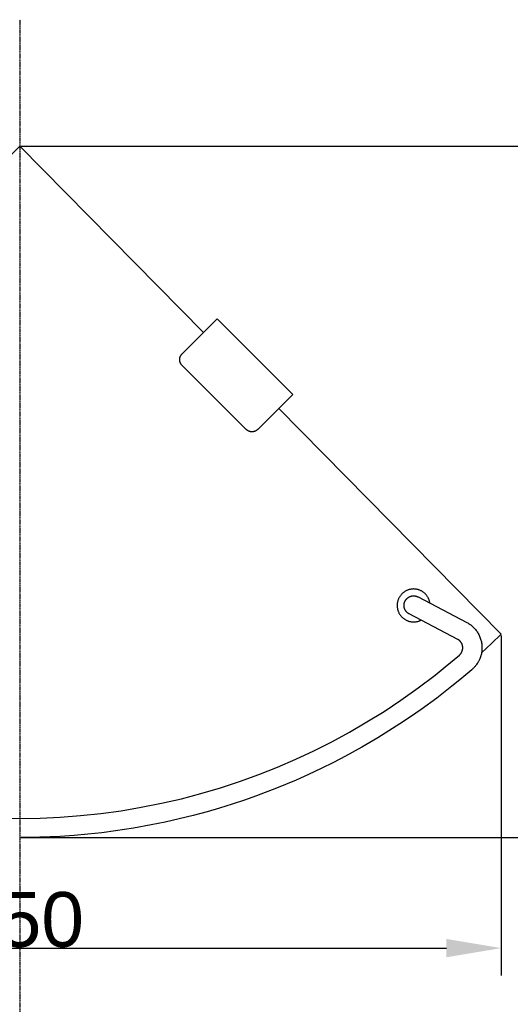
# Model space of a CAD drawing. Header units: millimetres. Extents: x 580 to 2065, y -13 to 1037.
# Tile 4 of 10: x 1171 to 1350, y 452 to 811. Entities that reach past the tile are written whole.
import ezdxf

# ---------------------------------------------------------------- set-up
doc = ezdxf.new("R2010")
doc.units = ezdxf.units.MM
doc.header["$LTSCALE"] = 0.1
doc.linetypes.add('CENTER', pattern=[0.6, 0.375, -0.075, 0.075, -0.075])
for name, color, linetype in [('CEN', 1, 'CENTER'), ('DEFAULT', 7, 'Continuous'), ('INLINE', 3, 'Continuous'), ('MAKE2D VISIBLE LINES', 7, 'Continuous'), ('OUTLINE', 2, 'Continuous')]:
    doc.layers.add(name, color=color, linetype=linetype)
doc.styles.add('ARIAL', font='arial_0.ttf')
doc.dimstyles.new('DIMENSION STYLE 01', dxfattribs={"dimtxt": 20, "dimasz": 20, "dimexe": 10, "dimexo": 0.5, "dimgap": 0.09, "dimtad": 1, "dimtoh": 1, "dimdec": 0, "dimzin": 0, "dimdsep": 46, "dimtxsty": 'ARIAL', "dimcen": 0.5, "dimadec": 1, "dimazin": 0, "dimtfac": 1, "dimtdec": 4, "dimtofl": 0, "dimtmove": 0, "dimatfit": 3, "dimfxl": 1, "dimtolj": 1, "dimtzin": 0, "dimarcsym": 0})

# ---------------------------------------------------------------- blocks, each defined once
blk = doc.blocks.new('*D127')
at = {"layer": 'DEFAULT', "color": 0, "lineweight": -2, "transparency": 16777216}
for p, q in [((995.78, 586.26), (995.78, 462.45)), ((1346.54, 586.5), (1346.54, 462.45)), ((1015.78, 472.45), (1326.54, 472.45))]:
    blk.add_line(p, q, dxfattribs=at)
at = {"layer": 'DEFAULT', "color": 0, "transparency": 16777216}
for points in [[(1015.78, 475.79), (1015.78, 469.12), (995.78, 472.45)], [(1326.54, 475.79), (1326.54, 469.12), (1346.54, 472.45)]]:
    blk.add_solid(points, dxfattribs=at)
at = {"layer": 'Defpoints', "color": 0, "transparency": 16777216}
for p in [(995.78, 586.76), (1346.54, 587), (1346.54, 472.45)]:
    blk.add_point(p, dxfattribs=at)
at = {"layer": 'DEFAULT', "color": 0, "transparency": 16777216, "insert": (1171.16, 482.76), "char_height": 20, "attachment_point": 5, "style": 'ARIAL'}
blk.add_mtext('\\A1;350^M^J', dxfattribs=at)
blk = doc.blocks.new('*D130')
at = {"layer": 'DEFAULT', "color": 0, "lineweight": -2, "transparency": 16777216}
for p, q in [((1171.54, 765.04), (1395.49, 765.04)), ((1385.49, 745.04), (1385.49, 532.78)), ((1171.54, 512.78), (1395.49, 512.78))]:
    blk.add_line(p, q, dxfattribs=at)
at = {"layer": 'DEFAULT', "color": 0, "transparency": 16777216}
for points in [[(1382.16, 745.04), (1388.83, 745.04), (1385.49, 765.04)], [(1382.16, 532.78), (1388.83, 532.78), (1385.49, 512.78)]]:
    blk.add_solid(points, dxfattribs=at)
at = {"layer": 'Defpoints', "color": 0, "transparency": 16777216}
for p in [(1171.04, 765.04), (1171.04, 512.78), (1385.49, 512.78)]:
    blk.add_point(p, dxfattribs=at)
at = {"layer": 'DEFAULT', "color": 0, "transparency": 16777216, "insert": (1375.19, 638.91), "char_height": 20, "attachment_point": 5, "rotation": 90, "style": 'ARIAL'}
blk.add_mtext('\\A1;250^M^J', dxfattribs=at)

msp = doc.modelspace()

# ---------------------------------------------------------------- linework, layer by layer
at = {"layer": 'CEN'}
msp.add_line((1171.04, 811.15), (1171.04, 257.87), dxfattribs=at)
at = {"layer": 'INLINE'}
for p, q in [((1312.03, 599.85), (1312.11, 599.93)), ((1312.11, 599.93), (1312.2, 600.02)), ((1312.2, 600.02), (1312.29, 600.1)), ((1312.29, 600.1), (1312.38, 600.17)), ((1312.38, 600.17), (1312.47, 600.25)), ((1312.47, 600.25), (1312.57, 600.32)), ((1312.57, 600.32), (1312.67, 600.39)), ((1312.67, 600.39), (1312.77, 600.45)), ((1312.77, 600.45), (1312.87, 600.51)), ((1312.87, 600.51), (1312.98, 600.57)), ((1312.98, 600.57), (1313.09, 600.62)), ((1313.09, 600.62), (1313.2, 600.67)), ((1313.2, 600.67), (1313.31, 600.72)), ((1313.31, 600.72), (1313.42, 600.76)), ((1313.42, 600.76), (1313.53, 600.8)), ((1313.53, 600.8), (1313.65, 600.83)), ((1313.65, 600.83), (1313.76, 600.86)), ((1313.76, 600.86), (1313.88, 600.89)), ((1313.88, 600.89), (1314, 600.91)), ((1314, 600.91), (1314.12, 600.93)), ((1314.12, 600.93), (1314.24, 600.94)), ((1314.24, 600.94), (1314.36, 600.95)), ((1314.36, 600.95), (1314.48, 600.96)), ((1314.48, 600.96), (1314.6, 600.96)), ((1314.6, 600.96), (1314.72, 600.96)), ((1314.72, 600.96), (1314.84, 600.95)), ((1314.84, 600.95), (1314.95, 600.94)), ((1314.95, 600.94), (1315.07, 600.92)), ((1315.07, 600.92), (1315.19, 600.91)), ((1315.19, 600.91), (1315.31, 600.88)), ((1315.31, 600.88), (1315.43, 600.86)), ((1315.43, 600.86), (1315.54, 600.83)), ((1315.54, 600.83), (1315.66, 600.79)), ((1315.66, 600.79), (1315.77, 600.75)), ((1315.77, 600.75), (1315.88, 600.71)), ((1315.88, 600.71), (1315.99, 600.66)), ((1315.99, 600.66), (1316.1, 600.61)), ((1316.1, 600.61), (1316.21, 600.56)), ((1316.21, 600.56), (1334.03, 591.23)), ((1311.09, 597.66), (1311.1, 597.78)), ((1311.09, 597.54), (1311.09, 597.66)), ((1311.09, 597.41), (1311.09, 597.54)), ((1311.09, 597.29), (1311.09, 597.41)), ((1311.1, 597.17), (1311.09, 597.29)), ((1311.1, 597.78), (1311.11, 597.9)), ((1311.11, 597.05), (1311.1, 597.17)), ((1311.11, 597.9), (1311.13, 598.02)), ((1311.13, 596.93), (1311.11, 597.05)), ((1311.13, 598.02), (1311.15, 598.14)), ((1311.15, 596.81), (1311.13, 596.93)), ((1311.15, 598.14), (1311.18, 598.26)), ((1311.17, 596.69), (1311.15, 596.81)), ((1311.2, 596.57), (1311.17, 596.69)), ((1311.18, 598.26), (1311.21, 598.38)), ((1311.23, 596.46), (1311.2, 596.57)), ((1311.21, 598.38), (1311.24, 598.49)), ((1311.27, 596.34), (1311.23, 596.46)), ((1311.24, 598.49), (1311.28, 598.61)), ((1311.31, 596.23), (1311.27, 596.34)), ((1311.28, 598.61), (1311.32, 598.72)), ((1311.32, 598.72), (1311.37, 598.83)), ((1311.37, 598.83), (1311.42, 598.94)), ((1311.42, 598.94), (1311.47, 599.05)), ((1311.47, 599.05), (1311.53, 599.16)), ((1311.53, 599.16), (1311.59, 599.27)), ((1311.59, 599.27), (1311.65, 599.37)), ((1311.65, 599.37), (1311.72, 599.47)), ((1311.72, 599.47), (1311.79, 599.57)), ((1311.79, 599.57), (1311.87, 599.66)), ((1311.87, 599.66), (1311.95, 599.76)), ((1311.95, 599.76), (1312.03, 599.85)), ((1311.36, 596.11), (1311.31, 596.23)), ((1311.4, 596), (1311.36, 596.11)), ((1311.46, 595.89), (1311.4, 596)), ((1311.51, 595.79), (1311.46, 595.89)), ((1311.57, 595.68), (1311.51, 595.79)), ((1311.64, 595.58), (1311.57, 595.68)), ((1311.7, 595.47), (1311.64, 595.58)), ((1311.77, 595.38), (1311.7, 595.47)), ((1311.85, 595.28), (1311.77, 595.38)), ((1311.92, 595.19), (1311.85, 595.28)), ((1312.01, 595.09), (1311.92, 595.19)), ((1312.09, 595.01), (1312.01, 595.09)), ((1312.18, 594.92), (1312.09, 595.01)), ((1312.27, 594.84), (1312.18, 594.92)), ((1312.36, 594.76), (1312.27, 594.84)), ((1312.45, 594.68), (1312.36, 594.76)), ((1312.55, 594.61), (1312.45, 594.68)), ((1312.65, 594.54), (1312.55, 594.61)), ((1312.75, 594.48), (1312.65, 594.54)), ((1312.86, 594.42), (1312.75, 594.48)), ((1312.96, 594.36), (1312.86, 594.42)), ((1330.71, 585.07), (1312.96, 594.36)), ((1334.03, 591.23), (1334.31, 591.07)), ((1334.31, 591.07), (1334.6, 590.9)), ((1334.6, 590.9), (1334.88, 590.72)), ((1334.88, 590.72), (1335.15, 590.53)), ((1335.15, 590.53), (1335.42, 590.33)), ((1335.42, 590.33), (1335.68, 590.12)), ((1335.68, 590.12), (1335.93, 589.9)), ((1335.93, 589.9), (1336.17, 589.68)), ((1336.17, 589.68), (1336.43, 589.43)), ((1336.43, 589.43), (1336.68, 589.18)), ((1336.68, 589.18), (1336.92, 588.91)), ((1336.92, 588.91), (1337.14, 588.64)), ((1337.14, 588.64), (1337.36, 588.36)), ((1337.36, 588.36), (1337.57, 588.07)), ((1337.57, 588.07), (1337.78, 587.78)), ((1337.78, 587.78), (1337.97, 587.48)), ((1337.97, 587.48), (1338.15, 587.17)), ((1338.15, 587.17), (1338.32, 586.85)), ((1338.32, 586.85), (1338.48, 586.52)), ((1338.48, 586.52), (1338.63, 586.2)), ((1338.63, 586.2), (1338.77, 585.86)), ((1338.77, 585.86), (1338.9, 585.52)), ((1338.9, 585.52), (1339.01, 585.18)), ((1330.8, 585.02), (1330.71, 585.07)), ((1330.87, 584.97), (1330.8, 585.02)), ((1330.95, 584.92), (1330.87, 584.97)), ((1331.02, 584.88), (1330.95, 584.92)), ((1331.09, 584.83), (1331.02, 584.88)), ((1331.18, 584.75), (1331.09, 584.83)), ((1331.28, 584.67), (1331.18, 584.75)), ((1331.32, 584.63), (1331.28, 584.67)), ((1331.37, 584.59), (1331.32, 584.63)), ((1331.41, 584.55), (1331.37, 584.59)), ((1331.46, 584.51), (1331.41, 584.55)), ((1331.53, 584.43), (1331.46, 584.51)), ((1331.6, 584.36), (1331.53, 584.43)), ((1331.66, 584.28), (1331.6, 584.36)), ((1331.73, 584.21), (1331.66, 584.28)), ((1331.79, 584.13), (1331.73, 584.21)), ((1331.85, 584.05), (1331.79, 584.13)), ((1331.91, 583.96), (1331.85, 584.05)), ((1331.96, 583.88), (1331.91, 583.96)), ((1332, 583.82), (1331.96, 583.88)), ((1332.04, 583.75), (1332, 583.82)), ((1332.07, 583.69), (1332.04, 583.75)), ((1332.11, 583.62), (1332.07, 583.69)), ((1332.14, 583.56), (1332.11, 583.62)), ((1332.17, 583.49), (1332.14, 583.56)), ((1332.2, 583.42), (1332.17, 583.49)), ((1332.23, 583.35), (1332.2, 583.42)), ((1332.26, 583.27), (1332.23, 583.35)), ((1332.29, 583.19), (1332.26, 583.27)), ((1332.32, 583.11), (1332.29, 583.19)), ((1332.35, 583.03), (1332.32, 583.11)), ((1332.37, 582.95), (1332.35, 583.03)), ((1332.39, 582.86), (1332.37, 582.95)), ((1332.41, 582.78), (1332.39, 582.86)), ((1332.43, 582.69), (1332.41, 582.78)), ((1332.45, 582.61), (1332.43, 582.69)), ((1332.46, 582.52), (1332.45, 582.61)), ((1332.47, 582.44), (1332.46, 582.52)), ((1332.48, 582.35), (1332.47, 582.44)), ((1332.49, 582.27), (1332.48, 582.35)), ((1332.49, 582.18), (1332.49, 582.27)), ((1332.5, 582.1), (1332.49, 582.18)), ((1332.49, 581.86), (1332.5, 581.93)), ((1332.5, 582.01), (1332.5, 582.1)), ((1332.5, 581.93), (1332.5, 582.01)), ((1339.01, 585.18), (1339.11, 584.83)), ((1339.11, 584.83), (1339.2, 584.49)), ((1339.2, 584.49), (1339.28, 584.14)), ((1339.28, 584.14), (1339.35, 583.79)), ((1339.35, 583.79), (1339.4, 583.43)), ((1339.4, 583.43), (1339.44, 583.08)), ((1339.44, 583.08), (1339.47, 582.72)), ((1339.47, 582.72), (1339.49, 582.36)), ((1339.49, 582.36), (1339.5, 582)), ((1339.5, 582), (1339.49, 581.64)), ((1326.14, 575.05), (1331.27, 579.35)), ((1331.27, 579.35), (1331.33, 579.4)), ((1331.33, 579.4), (1331.38, 579.45)), ((1331.38, 579.45), (1331.43, 579.5)), ((1331.43, 579.5), (1331.51, 579.58)), ((1331.51, 579.58), (1331.59, 579.66)), ((1331.59, 579.66), (1331.66, 579.75)), ((1331.66, 579.75), (1331.73, 579.83)), ((1331.73, 579.83), (1331.8, 579.92)), ((1331.8, 579.92), (1331.87, 580.02)), ((1331.87, 580.02), (1331.93, 580.11)), ((1331.93, 580.11), (1331.99, 580.21)), ((1331.99, 580.21), (1332.03, 580.27)), ((1332.03, 580.27), (1332.07, 580.33)), ((1332.07, 580.33), (1332.1, 580.39)), ((1332.1, 580.39), (1332.13, 580.46)), ((1332.13, 580.46), (1332.16, 580.52)), ((1332.16, 580.52), (1332.19, 580.59)), ((1332.19, 580.59), (1332.22, 580.65)), ((1332.22, 580.65), (1332.25, 580.72)), ((1332.25, 580.72), (1332.28, 580.8)), ((1332.28, 580.8), (1332.31, 580.89)), ((1332.31, 580.89), (1332.34, 580.97)), ((1332.34, 580.97), (1332.36, 581.06)), ((1332.36, 581.06), (1332.39, 581.14)), ((1332.39, 581.14), (1332.41, 581.23)), ((1332.41, 581.23), (1332.43, 581.32)), ((1332.43, 581.32), (1332.44, 581.4)), ((1332.44, 581.4), (1332.46, 581.48)), ((1332.46, 581.48), (1332.47, 581.55)), ((1332.47, 581.55), (1332.48, 581.63)), ((1332.48, 581.71), (1332.49, 581.78)), ((1332.48, 581.63), (1332.48, 581.71)), ((1332.49, 581.78), (1332.49, 581.86)), ((1338.88, 578.45), (1338.81, 578.28)), ((1338.94, 578.63), (1338.88, 578.45)), ((1338.99, 578.8), (1338.94, 578.63)), ((1339.05, 578.98), (1338.99, 578.8)), ((1339.1, 579.15), (1339.05, 578.98)), ((1339.19, 579.5), (1339.1, 579.15)), ((1339.27, 579.86), (1339.19, 579.5)), ((1339.34, 580.21), (1339.27, 579.86)), ((1339.4, 580.57), (1339.34, 580.21)), ((1339.44, 580.92), (1339.4, 580.57)), ((1339.47, 581.28), (1339.44, 580.92)), ((1339.49, 581.64), (1339.47, 581.28)), ((1322.4, 572.05), (1326.14, 575.05)), ((1336.63, 574.8), (1336.43, 574.6)), ((1336.82, 575.01), (1336.63, 574.8)), ((1337, 575.21), (1336.82, 575.01)), ((1337.17, 575.43), (1337, 575.21)), ((1337.34, 575.64), (1337.17, 575.43)), ((1337.55, 575.93), (1337.34, 575.64)), ((1337.75, 576.22), (1337.55, 575.93)), ((1337.95, 576.52), (1337.75, 576.22)), ((1338.13, 576.83), (1337.95, 576.52)), ((1338.25, 577.06), (1338.13, 576.83)), ((1338.38, 577.29), (1338.25, 577.06)), ((1338.49, 577.53), (1338.38, 577.29)), ((1338.6, 577.77), (1338.49, 577.53)), ((1338.67, 577.94), (1338.6, 577.77)), ((1338.74, 578.11), (1338.67, 577.94)), ((1338.81, 578.28), (1338.74, 578.11)), ((1316.23, 567.37), (1322.4, 572.05)), ((1335.76, 573.98), (1331.49, 570.38)), ((1336.09, 574.27), (1335.76, 573.98)), ((1336.23, 574.4), (1336.09, 574.27)), ((1336.43, 574.6), (1336.23, 574.4)), ((1328.55, 568), (1323, 563.68)), ((1331.49, 570.38), (1328.55, 568)), ((1309.92, 562.89), (1316.23, 567.37)), ((1303.81, 558.82), (1309.92, 562.89)), ((1323, 563.68), (1317.32, 559.52)), ((1297.57, 554.94), (1303.81, 558.82)), ((1313.46, 556.83), (1309.55, 554.21)), ((1317.32, 559.52), (1313.46, 556.83)), ((1291.22, 551.25), (1297.57, 554.94)), ((1309.55, 554.21), (1305.6, 551.66)), ((1284.77, 547.74), (1291.22, 551.25)), ((1305.6, 551.66), (1301.59, 549.19)), ((1278.25, 544.45), (1284.77, 547.74)), ((1301.59, 549.19), (1295.75, 545.76)), ((1271.64, 541.36), (1278.25, 544.45)), ((1289.82, 542.49), (1285.37, 540.18)), ((1295.75, 545.76), (1289.82, 542.49)), ((1264.94, 538.47), (1271.64, 541.36)), ((1285.37, 540.18), (1280.88, 537.95)), ((1251.2, 533.25), (1258.15, 535.77)), ((1258.15, 535.77), (1264.94, 538.47)), ((1276.34, 535.81), (1271.77, 533.76)), ((1280.88, 537.95), (1276.34, 535.81)), ((1244.19, 530.94), (1251.2, 533.25)), ((1271.77, 533.76), (1264.62, 530.78)), ((1229.96, 526.96), (1237.1, 528.85)), ((1237.1, 528.85), (1244.19, 530.94)), ((1257.39, 528.02), (1252.91, 526.44)), ((1264.62, 530.78), (1257.39, 528.02)), ((1215.34, 523.82), (1222.67, 525.28)), ((1222.67, 525.28), (1229.96, 526.96)), ((1248.41, 524.94), (1243.87, 523.52)), ((1252.91, 526.44), (1248.41, 524.94)), ((1193.21, 520.79), (1200.56, 521.56)), ((1200.56, 521.56), (1207.97, 522.58)), ((1207.97, 522.58), (1215.34, 523.82)), ((1239.31, 522.2), (1234.26, 520.83)), ((1243.87, 523.52), (1239.31, 522.2)), ((1163.6, 519.9), (1171.07, 519.78)), ((1171.07, 519.78), (1178.46, 519.89)), ((1178.46, 519.89), (1185.84, 520.23)), ((1185.84, 520.23), (1193.21, 520.79)), ((1218.95, 517.37), (1212.45, 516.2)), ((1224.07, 518.42), (1218.95, 517.37)), ((1229.18, 519.57), (1224.07, 518.42)), ((1234.26, 520.83), (1229.18, 519.57)), ((1195.89, 514.01), (1190.85, 513.56)), ((1200.92, 514.56), (1195.89, 514.01)), ((1205.93, 515.21), (1200.92, 514.56)), ((1212.45, 516.2), (1205.93, 515.21)), ((1178.42, 512.89), (1171.03, 512.78)), ((1185.8, 513.21), (1178.42, 512.89)), ((1190.85, 513.56), (1185.8, 513.21))]:
    msp.add_line(p, q, dxfattribs=at)
at = {"layer": 'MAKE2D VISIBLE LINES'}
for p, q in [((1314.19, 603.45), (1313.98, 603.43)), ((1314.4, 603.46), (1314.19, 603.45)), ((1314.61, 603.46), (1314.4, 603.46)), ((1314.82, 603.45), (1314.61, 603.46)), ((1315.03, 603.44), (1314.82, 603.45)), ((1309.12, 599.94), (1309.04, 599.75)), ((1309.21, 600.13), (1309.12, 599.94)), ((1309.31, 600.31), (1309.21, 600.13)), ((1309.41, 600.5), (1309.31, 600.31)), ((1309.52, 600.67), (1309.41, 600.5)), ((1309.64, 600.85), (1309.52, 600.67)), ((1309.76, 601.02), (1309.64, 600.85)), ((1309.88, 601.18), (1309.76, 601.02)), ((1310.02, 601.35), (1309.88, 601.18)), ((1310.15, 601.5), (1310.02, 601.35)), ((1310.3, 601.65), (1310.15, 601.5)), ((1310.45, 601.8), (1310.3, 601.65)), ((1310.6, 601.94), (1310.45, 601.8)), ((1310.76, 602.08), (1310.6, 601.94)), ((1310.92, 602.21), (1310.76, 602.08)), ((1311.09, 602.33), (1310.92, 602.21)), ((1311.26, 602.45), (1311.09, 602.33)), ((1311.44, 602.56), (1311.26, 602.45)), ((1311.61, 602.67), (1311.44, 602.56)), ((1311.8, 602.77), (1311.61, 602.67)), ((1311.98, 602.87), (1311.8, 602.77)), ((1312.17, 602.95), (1311.98, 602.87)), ((1312.37, 603.03), (1312.17, 602.95)), ((1312.56, 603.11), (1312.37, 603.03)), ((1312.76, 603.17), (1312.56, 603.11)), ((1312.96, 603.23), (1312.76, 603.17)), ((1313.16, 603.29), (1312.96, 603.23)), ((1313.36, 603.33), (1313.16, 603.29)), ((1313.57, 603.37), (1313.36, 603.33)), ((1313.78, 603.4), (1313.57, 603.37)), ((1313.98, 603.43), (1313.78, 603.4)), ((1315.23, 603.42), (1315.03, 603.44)), ((1315.44, 603.4), (1315.23, 603.42)), ((1315.65, 603.36), (1315.44, 603.4)), ((1315.85, 603.32), (1315.65, 603.36)), ((1316.05, 603.28), (1315.85, 603.32)), ((1316.26, 603.22), (1316.05, 603.28)), ((1316.46, 603.16), (1316.26, 603.22)), ((1316.65, 603.09), (1316.46, 603.16)), ((1316.85, 603.02), (1316.65, 603.09)), ((1317.04, 602.93), (1316.85, 603.02)), ((1317.23, 602.85), (1317.04, 602.93)), ((1317.41, 602.75), (1317.23, 602.85)), ((1317.6, 602.65), (1317.41, 602.75)), ((1317.78, 602.54), (1317.6, 602.65)), ((1317.95, 602.43), (1317.78, 602.54)), ((1318.12, 602.31), (1317.95, 602.43)), ((1318.29, 602.18), (1318.12, 602.31)), ((1318.45, 602.05), (1318.29, 602.18)), ((1318.61, 601.91), (1318.45, 602.05)), ((1318.76, 601.77), (1318.61, 601.91)), ((1318.91, 601.62), (1318.76, 601.77)), ((1319.05, 601.47), (1318.91, 601.62)), ((1319.19, 601.31), (1319.05, 601.47)), ((1319.32, 601.15), (1319.19, 601.31)), ((1319.44, 600.98), (1319.32, 601.15)), ((1319.56, 600.81), (1319.44, 600.98)), ((1319.68, 600.64), (1319.56, 600.81)), ((1319.78, 600.46), (1319.68, 600.64)), ((1319.88, 600.28), (1319.78, 600.46)), ((1319.98, 600.09), (1319.88, 600.28)), ((1320.07, 599.9), (1319.98, 600.09)), ((1320.15, 599.71), (1320.07, 599.9)), ((1308.6, 597.93), (1308.59, 597.72)), ((1308.59, 597.72), (1308.59, 597.51)), ((1308.59, 597.51), (1308.59, 597.3)), ((1308.59, 597.3), (1308.6, 597.1)), ((1308.62, 598.14), (1308.6, 597.93)), ((1308.6, 597.1), (1308.61, 596.89)), ((1308.61, 596.89), (1308.64, 596.68)), ((1308.65, 598.34), (1308.62, 598.14)), ((1308.64, 596.68), (1308.67, 596.47)), ((1308.69, 598.55), (1308.65, 598.34)), ((1308.67, 596.47), (1308.71, 596.27)), ((1308.73, 598.75), (1308.69, 598.55)), ((1308.71, 596.27), (1308.75, 596.06)), ((1308.78, 598.96), (1308.73, 598.75)), ((1308.83, 599.16), (1308.78, 598.96)), ((1308.89, 599.36), (1308.83, 599.16)), ((1308.96, 599.55), (1308.89, 599.36)), ((1309.04, 599.75), (1308.96, 599.55)), ((1320.22, 599.51), (1320.15, 599.71)), ((1320.29, 599.32), (1320.22, 599.51)), ((1320.35, 599.12), (1320.29, 599.32)), ((1320.41, 598.91), (1320.35, 599.12)), ((1320.45, 598.71), (1320.41, 598.91)), ((1320.49, 598.51), (1320.45, 598.71)), ((1320.53, 598.3), (1320.49, 598.51)), ((1308.75, 596.06), (1308.8, 595.86)), ((1308.8, 595.86), (1308.86, 595.66)), ((1308.86, 595.66), (1308.93, 595.46)), ((1308.93, 595.46), (1309, 595.27)), ((1309, 595.27), (1309.08, 595.08)), ((1309.08, 595.08), (1309.17, 594.88)), ((1309.17, 594.88), (1309.26, 594.7)), ((1309.26, 594.7), (1309.36, 594.51)), ((1309.36, 594.51), (1309.46, 594.33)), ((1309.46, 594.33), (1309.58, 594.16)), ((1309.58, 594.16), (1309.69, 593.99)), ((1309.69, 593.99), (1309.82, 593.82)), ((1309.82, 593.82), (1309.95, 593.65)), ((1309.95, 593.65), (1310.08, 593.49)), ((1310.08, 593.49), (1310.22, 593.34)), ((1310.22, 593.34), (1310.37, 593.19)), ((1310.37, 593.19), (1310.52, 593.05)), ((1310.52, 593.05), (1310.67, 592.91)), ((1310.67, 592.91), (1310.83, 592.78)), ((1310.83, 592.78), (1311, 592.65)), ((1311, 592.65), (1311.17, 592.53)), ((1311.17, 592.53), (1311.34, 592.41)), ((1311.34, 592.41), (1311.52, 592.3)), ((1311.52, 592.3), (1311.7, 592.2)), ((1311.7, 592.2), (1311.88, 592.1)), ((1311.88, 592.1), (1312.07, 592.01)), ((1312.07, 592.01), (1312.26, 591.93)), ((1312.26, 591.93), (1312.45, 591.85)), ((1312.45, 591.85), (1312.64, 591.78)), ((1312.64, 591.78), (1312.84, 591.72)), ((1312.84, 591.72), (1313.04, 591.66)), ((1313.04, 591.66), (1313.24, 591.61)), ((1313.24, 591.61), (1313.44, 591.57)), ((1313.44, 591.57), (1313.65, 591.53)), ((1313.65, 591.53), (1313.85, 591.5)), ((1313.85, 591.5), (1314.06, 591.48)), ((1314.06, 591.48), (1314.27, 591.47)), ((1314.27, 591.47), (1314.48, 591.46)), ((1314.48, 591.46), (1314.68, 591.46)), ((1314.68, 591.46), (1314.89, 591.47)), ((1314.89, 591.47), (1315.1, 591.48)), ((1315.1, 591.48), (1315.3, 591.5)), ((1315.3, 591.5), (1315.51, 591.53)), ((1315.51, 591.53), (1315.71, 591.57)), ((1315.71, 591.57), (1315.92, 591.61)), ((1315.92, 591.61), (1316.12, 591.66)), ((1316.12, 591.66), (1316.32, 591.71)), ((1316.32, 591.71), (1316.52, 591.78)), ((1316.52, 591.78), (1316.71, 591.85)), ((1316.71, 591.85), (1316.9, 591.92)), ((1316.9, 591.92), (1317.09, 592.01)), ((1317.09, 592.01), (1317.28, 592.1))]:
    msp.add_line(p, q, dxfattribs=at)
at = {"layer": 'OUTLINE'}
for p, q in [((1171.04, 765.04), (1104.14, 696.99)), ((1238.04, 697.08), (1171.04, 765.04)), ((1230.22, 689.26), (1242.95, 701.99)), ((1242.95, 701.99), (1270.53, 674.41)), ((1229.34, 687.14), (1229.35, 687.24)), ((1229.35, 687.04), (1229.34, 687.14)), ((1229.35, 687.34), (1229.36, 687.45)), ((1229.35, 687.24), (1229.35, 687.34)), ((1229.35, 686.93), (1229.35, 687.04)), ((1229.36, 686.83), (1229.35, 686.93)), ((1229.36, 687.45), (1229.37, 687.55)), ((1229.37, 686.73), (1229.36, 686.83)), ((1229.37, 687.55), (1229.39, 687.65)), ((1229.39, 686.63), (1229.37, 686.73)), ((1229.39, 687.65), (1229.41, 687.75)), ((1229.41, 686.53), (1229.39, 686.63)), ((1229.41, 687.75), (1229.43, 687.85)), ((1229.43, 686.43), (1229.41, 686.53)), ((1229.43, 687.85), (1229.45, 687.95)), ((1229.45, 686.33), (1229.43, 686.43)), ((1229.45, 687.95), (1229.48, 688.05)), ((1229.48, 686.23), (1229.45, 686.33)), ((1229.48, 688.05), (1229.52, 688.14)), ((1229.52, 686.13), (1229.48, 686.23)), ((1229.52, 688.14), (1229.55, 688.24)), ((1229.55, 686.04), (1229.52, 686.13)), ((1229.55, 688.24), (1229.59, 688.33)), ((1229.59, 688.33), (1229.63, 688.43)), ((1229.63, 688.43), (1229.68, 688.52)), ((1229.68, 688.52), (1229.73, 688.61)), ((1229.73, 688.61), (1229.78, 688.7)), ((1229.78, 688.7), (1229.83, 688.78)), ((1229.83, 688.78), (1229.89, 688.87)), ((1229.89, 688.87), (1229.95, 688.95)), ((1229.95, 688.95), (1230.02, 689.03)), ((1230.02, 689.03), (1230.08, 689.11)), ((1230.08, 689.11), (1230.15, 689.19)), ((1230.15, 689.19), (1230.22, 689.26)), ((1229.59, 685.94), (1229.55, 686.04)), ((1229.63, 685.85), (1229.59, 685.94)), ((1229.68, 685.76), (1229.63, 685.85)), ((1229.73, 685.67), (1229.68, 685.76)), ((1229.78, 685.58), (1229.73, 685.67)), ((1229.83, 685.49), (1229.78, 685.58)), ((1229.89, 685.41), (1229.83, 685.49)), ((1229.95, 685.33), (1229.89, 685.41)), ((1230.02, 685.25), (1229.95, 685.33)), ((1230.08, 685.17), (1230.02, 685.25)), ((1230.15, 685.09), (1230.08, 685.17)), ((1230.22, 685.02), (1230.15, 685.09)), ((1253.56, 661.68), (1230.22, 685.02)), ((1270.53, 674.41), (1257.8, 661.68)), ((1346.54, 587), (1265.42, 669.3)), ((1253.63, 661.61), (1253.56, 661.68)), ((1253.71, 661.54), (1253.63, 661.61)), ((1253.78, 661.48), (1253.71, 661.54)), ((1253.87, 661.41), (1253.78, 661.48)), ((1253.95, 661.35), (1253.87, 661.41)), ((1254.03, 661.3), (1253.95, 661.35)), ((1254.12, 661.24), (1254.03, 661.3)), ((1254.21, 661.19), (1254.12, 661.24)), ((1254.3, 661.14), (1254.21, 661.19)), ((1254.39, 661.09), (1254.3, 661.14)), ((1254.48, 661.05), (1254.39, 661.09)), ((1254.58, 661.01), (1254.48, 661.05)), ((1254.67, 660.98), (1254.58, 661.01)), ((1254.77, 660.94), (1254.67, 660.98)), ((1254.87, 660.92), (1254.77, 660.94)), ((1256.59, 660.94), (1256.49, 660.92)), ((1256.68, 660.98), (1256.59, 660.94)), ((1256.78, 661.01), (1256.68, 660.98)), ((1256.87, 661.05), (1256.78, 661.01)), ((1256.97, 661.09), (1256.87, 661.05)), ((1257.06, 661.14), (1256.97, 661.09)), ((1257.15, 661.19), (1257.06, 661.14)), ((1257.24, 661.24), (1257.15, 661.19)), ((1257.32, 661.3), (1257.24, 661.24)), ((1257.41, 661.35), (1257.32, 661.3)), ((1257.49, 661.41), (1257.41, 661.35)), ((1257.57, 661.48), (1257.49, 661.41)), ((1257.65, 661.54), (1257.57, 661.48)), ((1257.73, 661.61), (1257.65, 661.54)), ((1257.8, 661.68), (1257.73, 661.61)), ((1254.97, 660.89), (1254.87, 660.92)), ((1255.07, 660.87), (1254.97, 660.89)), ((1255.17, 660.85), (1255.07, 660.87)), ((1255.27, 660.83), (1255.17, 660.85)), ((1255.37, 660.82), (1255.27, 660.83)), ((1255.47, 660.81), (1255.37, 660.82)), ((1255.58, 660.81), (1255.47, 660.81)), ((1255.68, 660.8), (1255.58, 660.81)), ((1255.78, 660.81), (1255.68, 660.8)), ((1255.88, 660.81), (1255.78, 660.81)), ((1255.98, 660.82), (1255.88, 660.81)), ((1256.09, 660.83), (1255.98, 660.82)), ((1256.19, 660.85), (1256.09, 660.83)), ((1256.29, 660.87), (1256.19, 660.85)), ((1256.39, 660.89), (1256.29, 660.87)), ((1256.49, 660.92), (1256.39, 660.89)), ((1342.97, 583.55), (1346.54, 587)), ((1339.33, 580.17), (1342.97, 583.55))]:
    msp.add_line(p, q, dxfattribs=at)

# ---------------------------------------------------------------- dimensions: what is measured, and where the dimension line sits
at = {"layer": 'DEFAULT'}
dim = msp.add_linear_dim(base=(1385.49, 512.78), p1=(1171.04, 765.04), p2=(1171.04, 512.78), angle=270, text='250^M^J', dimstyle='DIMENSION STYLE 01', dxfattribs=at)
dim.commit()
dim.dimension.update_dxf_attribs({"geometry": '*D130', "text_midpoint": (1375.19, 638.91)})
dim = msp.add_linear_dim(base=(1346.54, 472.45), p1=(995.78, 586.76), p2=(1346.54, 587), text='350^M^J', dimstyle='DIMENSION STYLE 01', dxfattribs=at)
dim.commit()
dim.dimension.update_dxf_attribs({"geometry": '*D127', "text_midpoint": (1171.16, 482.76)})

doc.saveas('drawing.dxf')
